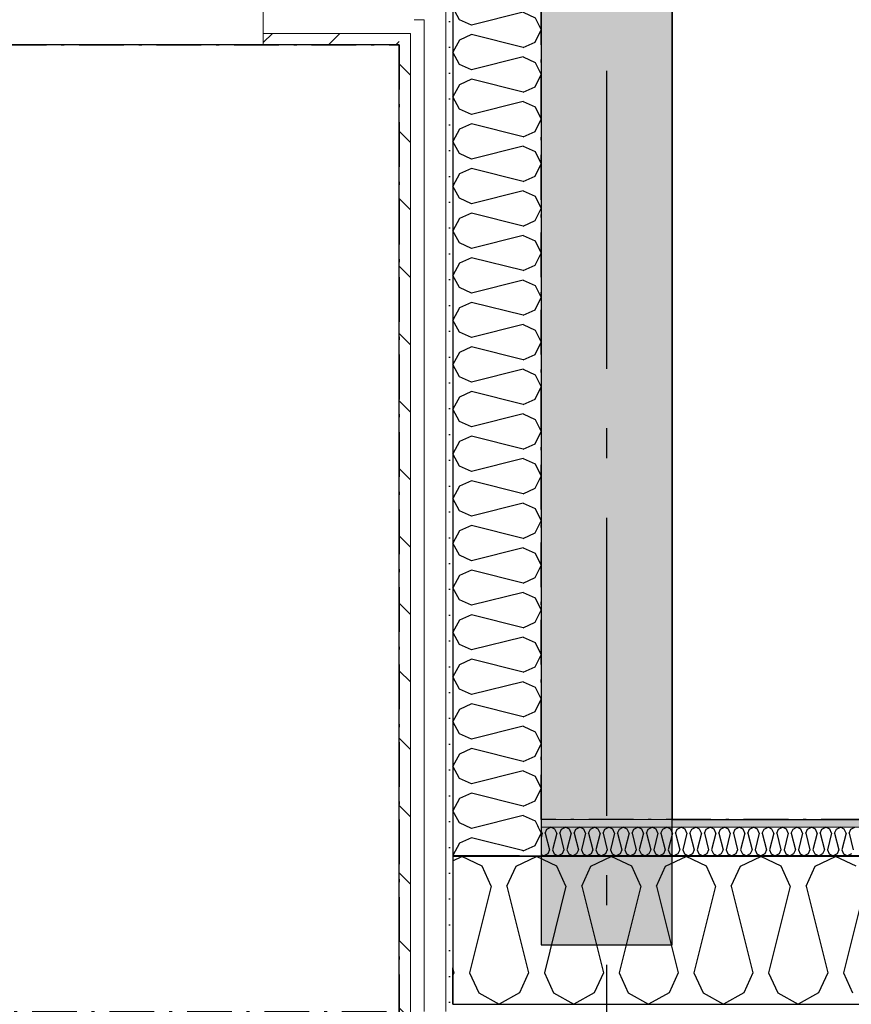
# Model space of a CAD drawing. Header units: millimetres. Extents: x -150 to 340931, y -1115 to 365939.
# Tile 76 of 253: x 285166 to 286562, y 347771 to 349423. Entities that reach past the tile are written whole.
import ezdxf
from ezdxf.enums import TextEntityAlignment as Align

# ---------------------------------------------------------------- set-up
doc = ezdxf.new("R2010")
doc.units = ezdxf.units.MM
doc.header["$LTSCALE"] = 0.5
doc.header["$MEASUREMENT"] = 0
for name, pattern in [('Akselinje', [1500, 1000, -200, 100, -200]), ('Over snittplan', [260, 150, -50, 10, -50]), ('PLINE', [0])]:
    doc.linetypes.add(name, pattern=pattern)
for name, color, linetype in [('232- Ikke-bærende yttervegger (Skravur)(Nye konstruksjoner)', 7, 'Continuous'), ('232- Ikke-bærende yttervegger(Nye konstruksjoner)', 7, 'Continuous'), ('244- Vinduer_ dører_ foldevegger(Nye konstruksjoner)', 7, 'Continuous'), ('255- Gulvoverflate(Nye konstruksjoner)', 7, 'Continuous'), ('26-- Yttertak(Nye konstruksjoner)', 7, 'Continuous'), ('82-- Modullinjer(Nye konstruksjoner)', 7, 'Continuous'), ('842-M___1_50 Målsetting bygning', 7, 'Continuous'), ('842-M___1_50 Målsetting bygning(Nye konstruksjoner)', 7, 'Continuous'), ('852- Teknisk_symbolsk informasjon_ bygning(Nye konstruksjoner)', 7, 'Continuous'), ('862- M___Nettoareal(Nye konstruksjoner)', 7, 'Continuous'), ('862- M___Nettoareal(Polylinje)(Nye konstruksjoner)', 7, 'Continuous'), ('862- M___Nettoareal(Tekst)(Nye konstruksjoner)', 7, 'Continuous')]:
    doc.layers.add(name, color=color, linetype=linetype)
for name, color, linetype, lineweight in [('234- Vinduer_ dører_ porter(Nye konstruksjoner)', 7, 'Continuous', 0), ('235- Utvendig kledning og overflate(Nye konstruksjoner)', 7, 'Continuous', 0), ('236- Innvendig kledning og overflate(Nye konstruksjoner)', 7, 'Continuous', 0)]:
    doc.layers.add(name, color=color, linetype=linetype, lineweight=lineweight)
doc.styles.add('GENERATED_STYLE_1', font='txt')
doc.styles.add('GENERATED_STYLE_3', font='arial.ttf')
doc.styles.add('GENERATED_STYLE_5', font='arial.ttf')
doc.dimstyles.new('GENERATED_STYLE__1', dxfattribs={"dimtxt": 100, "dimasz": 95, "dimexe": 0.18, "dimexo": 0.0625, "dimgap": 0, "dimtad": 1, "dimtih": 1, "dimtoh": 1, "dimdec": 0, "dimzin": 0, "dimdsep": 46, "dimtxsty": 'GENERATED_STYLE_3', "dimblk": 'ARROWHEAD_6', "dimblk1": 'ARROWHEAD_6', "dimblk2": 'ARROWHEAD_6', "dimcen": 0.09, "dimse1": 1, "dimse2": 1, "dimclrd": 256, "dimclre": 256, "dimclrt": 256, "dimadec": 1, "dimazin": 0, "dimtfac": 1, "dimtdec": 4, "dimtmove": 0, "dimatfit": 3, "dimfxl": 1, "dimtolj": 1, "dimtzin": 0, "dimarcsym": 0})
pattern_1 = [(0, (0, 0), (0, 43.30127), [0, -25]), (0, (12.5, 21.65), (0, 43.30127), [0, -25])]
pattern_2 = [(315, (0, 0), (56.568542, 56.568542), [80, 0])]

# ---------------------------------------------------------------- blocks, each defined once
blk = doc.blocks.new('LEILIGHET 7__2', base_point=(292118.6, 348580.7))
at = {"layer": '862- M___Nettoareal(Polylinje)(Nye konstruksjoner)', "linetype": 'PLINE', "flags": 128}
blk.add_lwpolyline([(294391, 356380.7), (286261, 356380.7), (286261, 348080.7), (289576, 348080.7), (289576, 349780.7), (294391, 349780.7)], close=True, dxfattribs=at)
at = {"layer": '862- M___Nettoareal(Tekst)(Nye konstruksjoner)', "style": 'GENERATED_STYLE_1'}
for tag, p in [('DUMMY_861', (288348.8, 358188.6)), ('ROOM_NAME', (287614.6, 358138.8)), ('DUMMY_862', (287614.6, 358000.4))]:
    blk.add_attdef(tag, text='', height=100, dxfattribs=at).set_placement(p, align=Align.TOP_LEFT)
blk = doc.blocks.new('UTEPLASS__28', base_point=(283776.8, 347380.7))
at = {"layer": '862- M___Nettoareal(Polylinje)(Nye konstruksjoner)', "linetype": 'PLINE', "flags": 128}
blk.add_lwpolyline([(285803, 349380.7), (281626, 349380.7), (281626, 346530.7), (285803, 346530.7)], close=True, dxfattribs=at)
at = {"layer": '862- M___Nettoareal(Tekst)(Nye konstruksjoner)', "style": 'GENERATED_STYLE_1'}
for tag, p in [('DUMMY_861', (284091.6, 347568.9)), ('ROOM_NAME', (283461.9, 347519.1)), ('DUMMY_862', (283461.9, 347380.7))]:
    blk.add_attdef(tag, text='', height=100, dxfattribs=at).set_placement(p, align=Align.TOP_LEFT)
blk = doc.blocks.new('*X144')
at = {"layer": '232- Ikke-bærende yttervegger (Skravur)(Nye konstruksjoner)', "linetype": 'PLINE'}
for p, q in [((285893, 348011.6), (285907.9, 348018.7)), ((285942.2, 348002.5), (285907.9, 348018.7)), ((285957.5, 347968.9), (285942.2, 348002.5)), ((285957.5, 347968.9), (285945.2, 347919.6))]:
    blk.add_line(p, q, dxfattribs=at)
blk = doc.blocks.new('*X147')
at = {"layer": '232- Ikke-bærende yttervegger (Skravur)(Nye konstruksjoner)', "linetype": 'PLINE'}
for p, q in [((286043, 348058), (286041, 348062.4)), ((286048.1, 348058), (286051, 348064.5)), ((286051, 348064.5), (286057.7, 348067.7)), ((286064.3, 348064.5), (286057.7, 348067.7)), ((286067.3, 348058), (286064.3, 348064.5)), ((286072.4, 348058), (286075.3, 348064.5)), ((286075.3, 348064.5), (286082, 348067.7)), ((286088.6, 348064.5), (286082, 348067.7)), ((286091.5, 348058), (286088.6, 348064.5)), ((286096.6, 348058), (286099.6, 348064.5)), ((286099.6, 348064.5), (286106.2, 348067.7)), ((286112.9, 348064.5), (286106.2, 348067.7)), ((286115.8, 348058), (286112.9, 348064.5)), ((286120.9, 348058), (286123.9, 348064.5)), ((286123.9, 348064.5), (286130.5, 348067.7)), ((286137.1, 348064.5), (286130.5, 348067.7)), ((286140.1, 348058), (286137.1, 348064.5)), ((286145.2, 348058), (286148.2, 348064.5)), ((286148.2, 348064.5), (286154.8, 348067.7)), ((286161.4, 348064.5), (286154.8, 348067.7)), ((286164.4, 348058), (286161.4, 348064.5)), ((286169.5, 348058), (286172.4, 348064.5)), ((286172.4, 348064.5), (286179.1, 348067.7)), ((286185.7, 348064.5), (286179.1, 348067.7)), ((286188.7, 348058), (286185.7, 348064.5)), ((286193.8, 348058), (286196.7, 348064.5)), ((286196.7, 348064.5), (286203.4, 348067.7)), ((286210, 348064.5), (286203.4, 348067.7)), ((286212.9, 348058), (286210, 348064.5)), ((286218, 348058), (286221, 348064.5)), ((286221, 348064.5), (286227.6, 348067.7)), ((286234.3, 348064.5), (286227.6, 348067.7)), ((286237.2, 348058), (286234.3, 348064.5)), ((286242.3, 348058), (286245.3, 348064.5)), ((286245.3, 348064.5), (286251.9, 348067.7)), ((286258.6, 348064.5), (286251.9, 348067.7)), ((286261.5, 348058), (286258.6, 348064.5)), ((286266.6, 348058), (286269.6, 348064.5)), ((286269.6, 348064.5), (286276.2, 348067.7)), ((286282.8, 348064.5), (286276.2, 348067.7)), ((286285.8, 348058), (286282.8, 348064.5)), ((286290.9, 348058), (286293.9, 348064.5)), ((286293.9, 348064.5), (286300.5, 348067.7)), ((286307.1, 348064.5), (286300.5, 348067.7)), ((286310.1, 348058), (286307.1, 348064.5)), ((286315.2, 348058), (286318.1, 348064.5)), ((286318.1, 348064.5), (286324.8, 348067.7)), ((286331.4, 348064.5), (286324.8, 348067.7)), ((286334.4, 348058), (286331.4, 348064.5)), ((286339.5, 348058), (286342.4, 348064.5)), ((286342.4, 348064.5), (286349, 348067.7)), ((286355.7, 348064.5), (286349, 348067.7)), ((286358.6, 348058), (286355.7, 348064.5)), ((286363.7, 348058), (286366.7, 348064.5)), ((286366.7, 348064.5), (286373.3, 348067.7)), ((286380, 348064.5), (286373.3, 348067.7)), ((286382.9, 348058), (286380, 348064.5)), ((286388, 348058), (286391, 348064.5)), ((286391, 348064.5), (286397.6, 348067.7)), ((286404.2, 348064.5), (286397.6, 348067.7)), ((286407.2, 348058), (286404.2, 348064.5)), ((286412.3, 348058), (286415.3, 348064.5)), ((286415.3, 348064.5), (286421.9, 348067.7)), ((286428.5, 348064.5), (286421.9, 348067.7)), ((286431.5, 348058), (286428.5, 348064.5)), ((286436.6, 348058), (286439.5, 348064.5)), ((286439.5, 348064.5), (286446.2, 348067.7)), ((286452.8, 348064.5), (286446.2, 348067.7)), ((286455.8, 348058), (286452.8, 348064.5)), ((286460.9, 348058), (286463.8, 348064.5)), ((286463.8, 348064.5), (286470.5, 348067.7)), ((286477.1, 348064.5), (286470.5, 348067.7)), ((286480, 348058), (286477.1, 348064.5)), ((286485.1, 348058), (286488.1, 348064.5)), ((286488.1, 348064.5), (286494.7, 348067.7)), ((286501.4, 348064.5), (286494.7, 348067.7)), ((286504.3, 348058), (286501.4, 348064.5)), ((286509.4, 348058), (286512.4, 348064.5)), ((286512.4, 348064.5), (286519, 348067.7)), ((286525.6, 348064.5), (286519, 348067.7)), ((286528.6, 348058), (286525.6, 348064.5)), ((286533.7, 348058), (286536.7, 348064.5)), ((286536.7, 348064.5), (286543.3, 348067.7)), ((286549.9, 348064.5), (286543.3, 348067.7)), ((286552.9, 348058), (286549.9, 348064.5)), ((286558, 348058), (286560.9, 348064.5)), ((286560.9, 348064.5), (286567.6, 348067.7)), ((286043, 348058), (286041, 348050.1)), ((286048.1, 348058), (286055.1, 348029.9)), ((286067.3, 348058), (286060.2, 348029.9)), ((286072.4, 348058), (286079.4, 348029.9)), ((286091.5, 348058), (286084.5, 348029.9)), ((286096.6, 348058), (286103.7, 348029.9)), ((286115.8, 348058), (286108.8, 348029.9)), ((286120.9, 348058), (286128, 348029.9)), ((286140.1, 348058), (286133.1, 348029.9)), ((286145.2, 348058), (286152.2, 348029.9)), ((286164.4, 348058), (286157.3, 348029.9)), ((286169.5, 348058), (286176.5, 348029.9)), ((286188.7, 348058), (286181.6, 348029.9)), ((286193.8, 348058), (286200.8, 348029.9)), ((286212.9, 348058), (286205.9, 348029.9)), ((286218, 348058), (286225.1, 348029.9)), ((286237.2, 348058), (286230.2, 348029.9)), ((286242.3, 348058), (286249.4, 348029.9)), ((286261.5, 348058), (286254.5, 348029.9)), ((286266.6, 348058), (286273.7, 348029.9)), ((286285.8, 348058), (286278.8, 348029.9)), ((286290.9, 348058), (286297.9, 348029.9)), ((286310.1, 348058), (286303, 348029.9)), ((286315.2, 348058), (286322.2, 348029.9)), ((286334.4, 348058), (286327.3, 348029.9)), ((286339.5, 348058), (286346.5, 348029.9)), ((286358.6, 348058), (286351.6, 348029.9)), ((286363.7, 348058), (286370.8, 348029.9)), ((286382.9, 348058), (286375.9, 348029.9)), ((286388, 348058), (286395.1, 348029.9)), ((286407.2, 348058), (286400.2, 348029.9)), ((286412.3, 348058), (286419.3, 348029.9)), ((286431.5, 348058), (286424.4, 348029.9)), ((286436.6, 348058), (286443.6, 348029.9)), ((286455.8, 348058), (286448.7, 348029.9)), ((286460.9, 348058), (286467.9, 348029.9)), ((286480, 348058), (286473, 348029.9)), ((286485.1, 348058), (286492.2, 348029.9)), ((286504.3, 348058), (286497.3, 348029.9)), ((286509.4, 348058), (286516.5, 348029.9)), ((286528.6, 348058), (286521.6, 348029.9)), ((286533.7, 348058), (286540.7, 348029.9)), ((286552.9, 348058), (286545.8, 348029.9)), ((286558, 348058), (286565, 348029.9)), ((286055.1, 348029.9), (286052.2, 348023.4)), ((286060.2, 348029.9), (286063.2, 348023.4)), ((286079.4, 348029.9), (286076.4, 348023.4)), ((286084.5, 348029.9), (286087.5, 348023.4)), ((286103.7, 348029.9), (286100.7, 348023.4)), ((286108.8, 348029.9), (286111.7, 348023.4)), ((286128, 348029.9), (286125, 348023.4)), ((286133.1, 348029.9), (286136, 348023.4)), ((286152.2, 348029.9), (286149.3, 348023.4)), ((286157.3, 348029.9), (286160.3, 348023.4)), ((286176.5, 348029.9), (286173.6, 348023.4)), ((286181.6, 348029.9), (286184.6, 348023.4)), ((286200.8, 348029.9), (286197.8, 348023.4)), ((286205.9, 348029.9), (286208.9, 348023.4)), ((286225.1, 348029.9), (286222.1, 348023.4)), ((286230.2, 348029.9), (286233.1, 348023.4)), ((286249.4, 348029.9), (286246.4, 348023.4)), ((286254.5, 348029.9), (286257.4, 348023.4)), ((286273.7, 348029.9), (286270.7, 348023.4)), ((286278.8, 348029.9), (286281.7, 348023.4)), ((286297.9, 348029.9), (286295, 348023.4)), ((286303, 348029.9), (286306, 348023.4)), ((286322.2, 348029.9), (286319.3, 348023.4)), ((286327.3, 348029.9), (286330.3, 348023.4)), ((286346.5, 348029.9), (286343.5, 348023.4)), ((286351.6, 348029.9), (286354.6, 348023.4)), ((286370.8, 348029.9), (286367.8, 348023.4)), ((286375.9, 348029.9), (286378.8, 348023.4)), ((286395.1, 348029.9), (286392.1, 348023.4)), ((286400.2, 348029.9), (286403.1, 348023.4)), ((286419.3, 348029.9), (286416.4, 348023.4)), ((286424.4, 348029.9), (286427.4, 348023.4)), ((286443.6, 348029.9), (286440.7, 348023.4)), ((286448.7, 348029.9), (286451.7, 348023.4)), ((286467.9, 348029.9), (286464.9, 348023.4)), ((286473, 348029.9), (286476, 348023.4)), ((286492.2, 348029.9), (286489.2, 348023.4)), ((286497.3, 348029.9), (286500.2, 348023.4)), ((286516.5, 348029.9), (286513.5, 348023.4)), ((286521.6, 348029.9), (286524.5, 348023.4)), ((286540.7, 348029.9), (286537.8, 348023.4)), ((286545.8, 348029.9), (286548.8, 348023.4)), ((286041, 348022.2), (286045.5, 348019.7)), ((286052.2, 348023.4), (286045.5, 348019.7)), ((286063.2, 348023.4), (286069.8, 348019.7)), ((286076.4, 348023.4), (286069.8, 348019.7)), ((286087.5, 348023.4), (286094.1, 348019.7)), ((286100.7, 348023.4), (286094.1, 348019.7)), ((286111.7, 348023.4), (286118.4, 348019.7)), ((286125, 348023.4), (286118.4, 348019.7)), ((286136, 348023.4), (286142.7, 348019.7)), ((286149.3, 348023.4), (286142.7, 348019.7)), ((286160.3, 348023.4), (286166.9, 348019.7)), ((286173.6, 348023.4), (286166.9, 348019.7)), ((286184.6, 348023.4), (286191.2, 348019.7)), ((286197.8, 348023.4), (286191.2, 348019.7)), ((286208.9, 348023.4), (286215.5, 348019.7)), ((286222.1, 348023.4), (286215.5, 348019.7)), ((286233.1, 348023.4), (286239.8, 348019.7)), ((286246.4, 348023.4), (286239.8, 348019.7)), ((286257.4, 348023.4), (286264.1, 348019.7)), ((286270.7, 348023.4), (286264.1, 348019.7)), ((286281.7, 348023.4), (286288.3, 348019.7)), ((286295, 348023.4), (286288.3, 348019.7)), ((286306, 348023.4), (286312.6, 348019.7)), ((286319.3, 348023.4), (286312.6, 348019.7)), ((286330.3, 348023.4), (286336.9, 348019.7)), ((286343.5, 348023.4), (286336.9, 348019.7)), ((286354.6, 348023.4), (286361.2, 348019.7)), ((286367.8, 348023.4), (286361.2, 348019.7)), ((286378.8, 348023.4), (286385.5, 348019.7)), ((286392.1, 348023.4), (286385.5, 348019.7)), ((286403.1, 348023.4), (286409.7, 348019.7)), ((286416.4, 348023.4), (286409.7, 348019.7)), ((286427.4, 348023.4), (286434, 348019.7)), ((286440.7, 348023.4), (286434, 348019.7)), ((286451.7, 348023.4), (286458.3, 348019.7)), ((286464.9, 348023.4), (286458.3, 348019.7)), ((286476, 348023.4), (286482.6, 348019.7)), ((286489.2, 348023.4), (286482.6, 348019.7)), ((286500.2, 348023.4), (286506.9, 348019.7)), ((286513.5, 348023.4), (286506.9, 348019.7)), ((286524.5, 348023.4), (286531.2, 348019.7)), ((286537.8, 348023.4), (286531.2, 348019.7)), ((286548.8, 348023.4), (286555.4, 348019.7)), ((286562.1, 348023.4), (286555.4, 348019.7))]:
    blk.add_line(p, q, dxfattribs=at)
blk = doc.blocks.new('*X150')
at = {"layer": '232- Ikke-bærende yttervegger (Skravur)(Nye konstruksjoner)', "linetype": 'PLINE'}
for p, q in [((285999.1, 348002.5), (286033.4, 348018.7)), ((286067.6, 348002.5), (286033.4, 348018.7)), ((286124.6, 348002.5), (286158.8, 348018.7)), ((286193.1, 348002.5), (286158.8, 348018.7)), ((286250, 348002.5), (286284.3, 348018.7)), ((286318.6, 348002.5), (286284.3, 348018.7)), ((286375.5, 348002.5), (286409.7, 348018.7)), ((286444, 348002.5), (286409.7, 348018.7)), ((286500.9, 348002.5), (286535.2, 348018.7)), ((286569.5, 348002.5), (286535.2, 348018.7)), ((285983.8, 347968.9), (285999.1, 348002.5)), ((286082.9, 347968.9), (286067.6, 348002.5)), ((286109.3, 347968.9), (286124.6, 348002.5)), ((286208.4, 347968.9), (286193.1, 348002.5)), ((286234.7, 347968.9), (286250, 348002.5)), ((286333.8, 347968.9), (286318.6, 348002.5)), ((286360.2, 347968.9), (286375.5, 348002.5)), ((286459.3, 347968.9), (286444, 348002.5)), ((286485.7, 347968.9), (286500.9, 348002.5)), ((285983.8, 347968.9), (286020.2, 347823.4)), ((286082.9, 347968.9), (286046.6, 347823.4)), ((286109.3, 347968.9), (286145.7, 347823.4)), ((286208.4, 347968.9), (286172, 347823.4)), ((286234.7, 347968.9), (286271.1, 347823.4)), ((286333.8, 347968.9), (286297.5, 347823.4)), ((286360.2, 347968.9), (286396.6, 347823.4)), ((286459.3, 347968.9), (286422.9, 347823.4)), ((286485.7, 347968.9), (286522, 347823.4)), ((286584.8, 347968.9), (286548.4, 347823.4)), ((285945.2, 347919.6), (285921.1, 347823.4)), ((285893, 347830.4), (285894.8, 347823.4)), ((285894.8, 347823.4), (285893, 347819.5)), ((285921.1, 347823.4), (285936.4, 347789.8)), ((286020.2, 347823.4), (286004.9, 347789.8)), ((286046.6, 347823.4), (286061.9, 347789.8)), ((286145.7, 347823.4), (286130.4, 347789.8)), ((286172, 347823.4), (286187.3, 347789.8)), ((286271.1, 347823.4), (286255.8, 347789.8)), ((286297.5, 347823.4), (286312.8, 347789.8)), ((286396.6, 347823.4), (286381.3, 347789.8)), ((286422.9, 347823.4), (286438.2, 347789.8)), ((286522, 347823.4), (286506.7, 347789.8)), ((286548.4, 347823.4), (286563.7, 347789.8)), ((285936.4, 347789.8), (285970.7, 347770.7)), ((286004.9, 347789.8), (285970.7, 347770.7)), ((286061.9, 347789.8), (286096.1, 347770.7)), ((286130.4, 347789.8), (286096.1, 347770.7)), ((286187.3, 347789.8), (286221.6, 347770.7)), ((286255.8, 347789.8), (286221.6, 347770.7)), ((286312.8, 347789.8), (286347, 347770.7)), ((286381.3, 347789.8), (286347, 347770.7)), ((286438.2, 347789.8), (286472.5, 347770.7)), ((286506.7, 347789.8), (286472.5, 347770.7))]:
    blk.add_line(p, q, dxfattribs=at)
blk = doc.blocks.new('*X161')
at = {"layer": '232- Ikke-bærende yttervegger (Skravur)(Nye konstruksjoner)', "linetype": 'PLINE'}
blk.add_line((286035, 348070.6), (286036.4, 348067.7), dxfattribs=at)
blk = doc.blocks.new('*X162')
at = {"layer": '232- Ikke-bærende yttervegger (Skravur)(Nye konstruksjoner)', "linetype": 'PLINE'}
for p, q in [((286036.4, 348067.7), (286041, 348057.9)), ((286031.3, 348037.4), (286041, 348057.9)), ((286011.3, 348028.3), (286010, 348028.6)), ((286011.3, 348028.3), (286031.3, 348037.4))]:
    blk.add_line(p, q, dxfattribs=at)
blk = doc.blocks.new('*X163')
at = {"layer": '232- Ikke-bærende yttervegger (Skravur)(Nye konstruksjoner)', "linetype": 'PLINE'}
for p, q in [((285920.5, 349470.7), (285904.4, 349463.4)), ((286011.3, 349450.8), (285931.7, 349470.7)), ((286031.3, 349459.9), (286036.4, 349470.7)), ((285904.4, 349463.4), (285893, 349442.9)), ((286011.3, 349450.8), (286031.3, 349459.9)), ((285904.4, 349422.5), (285893, 349442.9)), ((286011.3, 349435.1), (285924.5, 349413.4)), ((286011.3, 349435.1), (286031.3, 349425.9)), ((285924.5, 349413.4), (285904.4, 349422.5)), ((286031.3, 349425.9), (286041, 349405.5)), ((286031.3, 349385), (286041, 349405.5)), ((285904.4, 349388.5), (285893, 349368.1)), ((285924.5, 349397.6), (285904.4, 349388.5)), ((286011.3, 349375.9), (285924.5, 349397.6)), ((286011.3, 349375.9), (286031.3, 349385)), ((285904.4, 349347.6), (285893, 349368.1)), ((286011.3, 349360.2), (285924.5, 349338.5)), ((286011.3, 349360.2), (286031.3, 349351.1)), ((286031.3, 349351.1), (286041, 349330.6)), ((285924.5, 349338.5), (285904.4, 349347.6)), ((285924.5, 349322.8), (285904.4, 349313.6)), ((286011.3, 349301.1), (285924.5, 349322.8)), ((286031.3, 349310.2), (286041, 349330.6)), ((285904.4, 349313.6), (285893, 349293.2)), ((286011.3, 349301.1), (286031.3, 349310.2)), ((285904.4, 349272.7), (285893, 349293.2)), ((286011.3, 349285.3), (285924.5, 349263.6)), ((286011.3, 349285.3), (286031.3, 349276.2)), ((285924.5, 349263.6), (285904.4, 349272.7)), ((286031.3, 349276.2), (286041, 349255.8)), ((286031.3, 349235.3), (286041, 349255.8)), ((285904.4, 349238.8), (285893, 349218.3)), ((285924.5, 349247.9), (285904.4, 349238.8)), ((286011.3, 349226.2), (285924.5, 349247.9)), ((286011.3, 349226.2), (286031.3, 349235.3)), ((285904.4, 349197.9), (285893, 349218.3)), ((286011.3, 349210.5), (285924.5, 349188.7)), ((286011.3, 349210.5), (286031.3, 349201.3)), ((286031.3, 349201.3), (286041, 349180.9)), ((285924.5, 349188.7), (285904.4, 349197.9)), ((285924.5, 349173), (285904.4, 349163.9)), ((286011.3, 349151.3), (285924.5, 349173)), ((286031.3, 349160.4), (286041, 349180.9)), ((285904.4, 349163.9), (285893, 349143.5)), ((286011.3, 349151.3), (286031.3, 349160.4)), ((285904.4, 349123), (285893, 349143.5)), ((286011.3, 349135.6), (285924.5, 349113.9)), ((286011.3, 349135.6), (286031.3, 349126.5)), ((285924.5, 349113.9), (285904.4, 349123)), ((286031.3, 349126.5), (286041, 349106)), ((286031.3, 349085.6), (286041, 349106)), ((285904.4, 349089), (285893, 349068.6)), ((285924.5, 349098.2), (285904.4, 349089)), ((286011.3, 349076.4), (285924.5, 349098.2)), ((286011.3, 349076.4), (286031.3, 349085.6)), ((285904.4, 349048.1), (285893, 349068.6)), ((286011.3, 349060.7), (285924.5, 349039)), ((286011.3, 349060.7), (286031.3, 349051.6)), ((286031.3, 349051.6), (286041, 349031.2)), ((285924.5, 349039), (285904.4, 349048.1)), ((285924.5, 349023.3), (285904.4, 349014.2)), ((286011.3, 349001.6), (285924.5, 349023.3)), ((286031.3, 349010.7), (286041, 349031.2)), ((285904.4, 349014.2), (285893, 348993.7)), ((286011.3, 349001.6), (286031.3, 349010.7)), ((285904.4, 348973.3), (285893, 348993.7)), ((286011.3, 348985.9), (285924.5, 348964.1)), ((286011.3, 348985.9), (286031.3, 348976.7)), ((285924.5, 348964.1), (285904.4, 348973.3)), ((286031.3, 348976.7), (286041, 348956.3)), ((286031.3, 348935.8), (286041, 348956.3)), ((285904.4, 348939.3), (285893, 348918.8)), ((285924.5, 348948.4), (285904.4, 348939.3)), ((286011.3, 348926.7), (285924.5, 348948.4)), ((286011.3, 348926.7), (286031.3, 348935.8)), ((285904.4, 348898.4), (285893, 348918.8)), ((286011.3, 348911), (285924.5, 348889.3)), ((286011.3, 348911), (286031.3, 348901.9)), ((285924.5, 348889.3), (285904.4, 348898.4)), ((286031.3, 348901.9), (286041, 348881.4)), ((285924.5, 348873.6), (285904.4, 348864.4)), ((286011.3, 348851.8), (285924.5, 348873.6)), ((286031.3, 348861), (286041, 348881.4)), ((285904.4, 348864.4), (285893, 348844)), ((286011.3, 348851.8), (286031.3, 348861)), ((285904.4, 348823.5), (285893, 348844)), ((285924.5, 348814.4), (285904.4, 348823.5)), ((286011.3, 348836.1), (285924.5, 348814.4)), ((286011.3, 348836.1), (286031.3, 348827)), ((286031.3, 348827), (286041, 348806.5)), ((286031.3, 348786.1), (286041, 348806.5)), ((285904.4, 348789.6), (285893, 348769.1)), ((285924.5, 348798.7), (285904.4, 348789.6)), ((286011.3, 348777), (285924.5, 348798.7)), ((286011.3, 348777), (286031.3, 348786.1)), ((285904.4, 348748.7), (285893, 348769.1)), ((286011.3, 348761.3), (285924.5, 348739.5)), ((286011.3, 348761.3), (286031.3, 348752.1)), ((285924.5, 348739.5), (285904.4, 348748.7)), ((286031.3, 348752.1), (286041, 348731.7)), ((285924.5, 348723.8), (285904.4, 348714.7)), ((286011.3, 348702.1), (285924.5, 348723.8)), ((286031.3, 348711.2), (286041, 348731.7)), ((285904.4, 348714.7), (285893, 348694.2)), ((286011.3, 348702.1), (286031.3, 348711.2)), ((285904.4, 348673.8), (285893, 348694.2)), ((285924.5, 348664.7), (285904.4, 348673.8)), ((286011.3, 348686.4), (285924.5, 348664.7)), ((286011.3, 348686.4), (286031.3, 348677.3)), ((286031.3, 348677.3), (286041, 348656.8)), ((286031.3, 348636.4), (286041, 348656.8)), ((285904.4, 348639.8), (285893, 348619.4)), ((285924.5, 348648.9), (285904.4, 348639.8)), ((286011.3, 348627.2), (285924.5, 348648.9)), ((286011.3, 348627.2), (286031.3, 348636.4)), ((285904.4, 348598.9), (285893, 348619.4)), ((286011.3, 348611.5), (285924.5, 348589.8)), ((286011.3, 348611.5), (286031.3, 348602.4)), ((285924.5, 348589.8), (285904.4, 348598.9)), ((286031.3, 348602.4), (286041, 348581.9)), ((285924.5, 348574.1), (285904.4, 348565)), ((286011.3, 348552.4), (285924.5, 348574.1)), ((286031.3, 348561.5), (286041, 348581.9)), ((285904.4, 348565), (285893, 348544.5)), ((286011.3, 348552.4), (286031.3, 348561.5)), ((285904.4, 348524.1), (285893, 348544.5)), ((285924.5, 348514.9), (285904.4, 348524.1)), ((286011.3, 348536.6), (285924.5, 348514.9)), ((286011.3, 348536.6), (286031.3, 348527.5)), ((286031.3, 348527.5), (286041, 348507.1)), ((286031.3, 348486.6), (286041, 348507.1)), ((285904.4, 348490.1), (285893, 348469.6)), ((285924.5, 348499.2), (285904.4, 348490.1)), ((286011.3, 348477.5), (285924.5, 348499.2)), ((286011.3, 348477.5), (286031.3, 348486.6)), ((285904.4, 348449.2), (285893, 348469.6)), ((286011.3, 348461.8), (285924.5, 348440.1)), ((286011.3, 348461.8), (286031.3, 348452.7)), ((285924.5, 348440.1), (285904.4, 348449.2)), ((286031.3, 348452.7), (286041, 348432.2)), ((285924.5, 348424.3), (285904.4, 348415.2)), ((286011.3, 348402.6), (285924.5, 348424.3)), ((286031.3, 348411.8), (286041, 348432.2)), ((285904.4, 348415.2), (285893, 348394.8)), ((286011.3, 348402.6), (286031.3, 348411.8)), ((285904.4, 348374.3), (285893, 348394.8)), ((285924.5, 348365.2), (285904.4, 348374.3)), ((286011.3, 348386.9), (285924.5, 348365.2)), ((286011.3, 348386.9), (286031.3, 348377.8)), ((286031.3, 348377.8), (286041, 348357.3)), ((286031.3, 348336.9), (286041, 348357.3)), ((285924.5, 348349.5), (285904.4, 348340.4)), ((286011.3, 348327.8), (285924.5, 348349.5)), ((285904.4, 348340.4), (285893, 348319.9)), ((286011.3, 348327.8), (286031.3, 348336.9)), ((285904.4, 348299.5), (285893, 348319.9)), ((286011.3, 348312), (285924.5, 348290.3)), ((286011.3, 348312), (286031.3, 348302.9)), ((285924.5, 348290.3), (285904.4, 348299.5)), ((286031.3, 348302.9), (286041, 348282.5)), ((285924.5, 348274.6), (285904.4, 348265.5)), ((286011.3, 348252.9), (285924.5, 348274.6)), ((286031.3, 348262), (286041, 348282.5)), ((285904.4, 348265.5), (285893, 348245)), ((286011.3, 348252.9), (286031.3, 348262)), ((285904.4, 348224.6), (285893, 348245)), ((286011.3, 348237.2), (285924.5, 348215.5)), ((286011.3, 348237.2), (286031.3, 348228.1)), ((286031.3, 348228.1), (286041, 348207.6)), ((285924.5, 348215.5), (285904.4, 348224.6)), ((285924.5, 348199.7), (285904.4, 348190.6)), ((286011.3, 348178), (285924.5, 348199.7)), ((286031.3, 348187.2), (286041, 348207.6)), ((285904.4, 348190.6), (285893, 348170.2)), ((286011.3, 348178), (286031.3, 348187.2)), ((285904.4, 348149.7), (285893, 348170.2)), ((286011.3, 348162.3), (285924.5, 348140.6)), ((286011.3, 348162.3), (286031.3, 348153.2)), ((285924.5, 348140.6), (285904.4, 348149.7)), ((286031.3, 348153.2), (286041, 348132.7)), ((286031.3, 348112.3), (286041, 348132.7)), ((285904.4, 348115.8), (285893, 348095.3)), ((285924.5, 348124.9), (285904.4, 348115.8)), ((286011.3, 348103.2), (285924.5, 348124.9)), ((286011.3, 348103.2), (286031.3, 348112.3)), ((285904.4, 348074.9), (285893, 348095.3)), ((286011.3, 348087.4), (285924.5, 348065.7)), ((286011.3, 348087.4), (286031.3, 348078.3)), ((286031.3, 348078.3), (286035, 348070.6)), ((285924.5, 348065.7), (285904.4, 348074.9)), ((285924.5, 348050), (285904.4, 348040.9)), ((286010, 348028.6), (285924.5, 348050)), ((285904.4, 348040.9), (285893, 348020.4)), ((285893.4, 348019.7), (285893, 348020.4))]:
    blk.add_line(p, q, dxfattribs=at)
blk = doc.blocks.new('Vindustempel[21]', base_point=(284570, 349780.7))
at = {"layer": '852- Teknisk_symbolsk informasjon_ bygning(Nye konstruksjoner)', "char_height": 100, "attachment_point": 1, "style": 'GENERATED_STYLE_3'}
for s, insert in [('\\A1;{\\pql;\\pt0,50;\\fArial|b0|i0|c0|p0;\\W1.000000;1\xa0990\\fArial|b0|i0|c0|p0;\\W1.000000;\\A1{\\H.66x;\\S^  ;}\\fArial|b0|i0|c0|p0;\\W1.000000;\\fArial|b0|i0|c0|p0;\\W1.000000;\\A1{\\H.66x;\\S^  ;}}', (284192.5, 349002.1)), ('\\A1;{\\pql;\\pt0,50;\\fArial|b0|i0|c0|p0;\\W1.000000;x2\xa0190\\fArial|b0|i0|c0|p0;\\W1.000000;\\A1{\\H.66x;\\S^  ;}\\fArial|b0|i0|c0|p0;\\W1.000000;\\fArial|b0|i0|c0|p0;\\W1.000000;\\A1{\\H.66x;\\S^  ;}}', (284535.7, 349002.1)), ('\\A1;{\\pql;\\pt0,50;\\fArial|b0|i0|c0|p0;\\W1.000000;500\\fArial|b0|i0|c0|p0;\\W1.000000;\\A1{\\H.66x;\\S^  ;}\\fArial|b0|i0|c0|p0;\\W1.000000;\\fArial|b0|i0|c0|p0;\\W1.000000;\\A1{\\H.66x;\\S^  ;}}', (284192.5, 348845))]:
    blk.add_mtext(s, dxfattribs=dict(at, insert=insert))
at = {"layer": '852- Teknisk_symbolsk informasjon_ bygning(Nye konstruksjoner)', "style": 'GENERATED_STYLE_3'}
blk.add_attdef('AC_WIDO_ID', text='', height=100, dxfattribs=at).set_placement((284570, 349057.5), align=Align.BOTTOM_CENTER)
for tag, p in [('DUMMY_233', (284116.3, 349025)), ('DUMMY_235', (284116.3, 348867.8))]:
    blk.add_attdef(tag, text='', height=100, dxfattribs=at).set_placement(p, align=Align.TOP_RIGHT)
for tag, p in [('DUMMY_234', (284947.5, 349025)), ('strSillSuffix', (284421.3, 348845))]:
    blk.add_attdef(tag, text='', height=100, dxfattribs=at).set_placement(p, align=Align.TOP_LEFT)
blk = doc.blocks.new('Vindu[15]')
at = {"layer": '234- Vinduer_ dører_ porter(Nye konstruksjoner)', "linetype": 'PLINE'}
blk.add_line((285575, 349380.7), (283565, 349380.7), dxfattribs=at)
at = {"layer": '235- Utvendig kledning og overflate(Nye konstruksjoner)', "linetype": 'PLINE'}
for p, q in [((285575, 349422.7), (285575, 349458.7)), ((285575, 349399.7), (285575, 349422.7)), ((285575, 349380.7), (285575, 349399.7))]:
    blk.add_line(p, q, dxfattribs=at)
at = {"layer": '852- Teknisk_symbolsk informasjon_ bygning(Nye konstruksjoner)'}
ref = blk.add_blockref('Vindustempel[21]', (284570, 349780.7), dxfattribs=at)
ref.add_attrib('AC_WIDO_ID', 'V-13', dxfattribs={"color": 7, "height": 100, "style": 'GENERATED_STYLE_3'}).set_placement((284570, 349057.5), align=Align.BOTTOM_CENTER)
ref.add_attrib('strSillSuffix', 'bh', dxfattribs={"color": 7, "height": 100, "style": 'GENERATED_STYLE_3'}).set_placement((284421.3, 348845), align=Align.TOP_LEFT)
blk = doc.blocks.new('Standard grid marker[84]', base_point=(286151, 363787.1))
at = {"layer": '82-- Modullinjer(Nye konstruksjoner)', "linetype": 'Akselinje'}
blk.add_line((286151, 363587.1), (286151, 339987.1), dxfattribs=at)
at = {"layer": '82-- Modullinjer(Nye konstruksjoner)', "style": 'GENERATED_STYLE_5'}
for tag, p in [('AC_MarkerText_1_0', (286151, 363965.3)), ('AC_MarkerText_1_1', (286151, 339715.3))]:
    blk.add_attdef(tag, text='', height=100, rotation=360, dxfattribs=at).set_placement(p, align=Align.TOP_CENTER)
blk = doc.blocks.new('*D774')
at = {"layer": '842-M___1_50 Målsetting bygning(Nye konstruksjoner)', "linetype": 'PLINE'}
for p, q in [((276294.5, 363585.1), (276294.5, 363772.6)), ((335668.8, 363585.1), (335668.8, 363772.6)), ((276344.5, 363728.9), (276244.5, 363628.9)), ((335618.8, 363628.9), (335718.8, 363728.9)), ((276219.5, 363678.9), (276294.5, 363678.9)), ((276294.5, 363678.9), (335668.8, 363678.9)), ((335668.8, 363678.9), (335743.8, 363678.9))]:
    blk.add_line(p, q, dxfattribs=at)
at = {"layer": '842-M___1_50 Målsetting bygning(Nye konstruksjoner)', "insert": (305772, 363698.9), "char_height": 100, "attachment_point": 7, "style": 'GENERATED_STYLE_3'}
blk.add_mtext('\\A1;{\\pql;\\fArial|b0|i0|c0|p0;\\W1.000000;59\xa0374}', dxfattribs=at)
blk = doc.blocks.new('ARROWHEAD_6')
at = {"linetype": 'Continuous'}
for p, q in [((-0.5, -0.5), (0.5, 0.5)), ((0, 0), (-1, 0))]:
    blk.add_line(p, q, dxfattribs=at)
blk = doc.blocks.new('*D891')
at = {"layer": '842-M___1_50 Målsetting bygning', "linetype": 'PLINE'}
for p, q in [((283565, 342391.1), (283565, 342578.6)), ((285575, 342391.1), (285575, 342578.6)), ((283615, 342534.9), (283515, 342434.9)), ((285625, 342534.9), (285525, 342434.9)), ((283565, 342484.9), (285575, 342484.9))]:
    blk.add_line(p, q, dxfattribs=at)
at = {"layer": '842-M___1_50 Målsetting bygning', "char_height": 100, "attachment_point": 7, "style": 'GENERATED_STYLE_3'}
for s, insert in [('\\A1;{\\pql;\\fArial|b0|i0|c0|p0;\\W1.000000;2\xa0010}', (284398.4, 342504.9)), ('\\A1;{\\pql;\\fArial|b0|i0|c0|p0;\\W1.000000;2\xa0210}', (284398.4, 342364.9))]:
    blk.add_mtext(s, dxfattribs=dict(at, insert=insert))
blk = doc.blocks.new('*D892')
at = {"layer": '842-M___1_50 Målsetting bygning', "linetype": 'PLINE'}
for p, q in [((285575, 342391.1), (285575, 342578.6)), ((286041, 342391.1), (286041, 342578.6)), ((285625, 342534.9), (285525, 342434.9)), ((286091, 342534.9), (285991, 342434.9)), ((285575, 342484.9), (286041, 342484.9))]:
    blk.add_line(p, q, dxfattribs=at)
at = {"layer": '842-M___1_50 Målsetting bygning', "char_height": 100, "attachment_point": 7, "style": 'GENERATED_STYLE_3'}
for s, insert in [('\\A1;{\\pql;\\fArial|b0|i0|c0|p0;\\W1.000000;466}', (285693.6, 342504.9)), ('\\A1;{\\pql;\\fArial|b0|i0|c0|p0;\\W1.000000;220}', (286036.6, 342504.9))]:
    blk.add_mtext(s, dxfattribs=dict(at, insert=insert))
blk = doc.blocks.new('*D893')
at = {"layer": '842-M___1_50 Målsetting bygning', "linetype": 'PLINE'}
for p, q in [((286041, 342391.1), (286041, 342578.6)), ((286261, 342391.1), (286261, 342578.6)), ((286091, 342534.9), (285991, 342434.9)), ((286311, 342534.9), (286211, 342434.9)), ((286041, 342484.9), (286261, 342484.9))]:
    blk.add_line(p, q, dxfattribs=at)
blk = doc.blocks.new('*D894')
at = {"layer": '842-M___1_50 Målsetting bygning', "linetype": 'PLINE'}
for p, q in [((286261, 342391.1), (286261, 342578.6)), ((288416, 342391.1), (288416, 342578.6)), ((286311, 342534.9), (286211, 342434.9)), ((288466, 342534.9), (288366, 342434.9)), ((286261, 342484.9), (288416, 342484.9))]:
    blk.add_line(p, q, dxfattribs=at)
at = {"layer": '842-M___1_50 Målsetting bygning', "insert": (287166.9, 342504.9), "char_height": 100, "attachment_point": 7, "style": 'GENERATED_STYLE_3'}
blk.add_mtext('\\A1;{\\pql;\\fArial|b0|i0|c0|p0;\\W1.000000;2\xa0155}', dxfattribs=at)
blk = doc.blocks.new('SOV__43', base_point=(287827.1, 350061))
at = {"layer": '862- M___Nettoareal(Polylinje)(Nye konstruksjoner)', "linetype": 'PLINE', "flags": 128}
blk.add_lwpolyline([(289576, 351152.6), (286261, 351152.7), (286261, 348080.7), (289576, 348080.7)], close=True, dxfattribs=at)
at = {"layer": '862- M___Nettoareal(Tekst)(Nye konstruksjoner)', "style": 'GENERATED_STYLE_1'}
for tag, p in [('DUMMY_861', (288051.2, 350249.2)), ('ROOM_NAME', (287603, 350199.4)), ('DUMMY_862', (287603, 350061))]:
    blk.add_attdef(tag, text='', height=100, dxfattribs=at).set_placement(p, align=Align.TOP_LEFT)

msp = doc.modelspace()

# ---------------------------------------------------------------- hatches: boundary and pattern name
at = {"layer": '232- Ikke-bærende yttervegger (Skravur)(Nye konstruksjoner)', "linetype": 'Continuous'}
h = msp.add_hatch(dxfattribs=at)
h.set_pattern_fill('Betong_strukturell', color=256, style=0, pattern_type=2)
h.set_pattern_definition([(90.00001, (0, 0), (311.76916, 6e-05), [30, -150]), (90.00001, (-155.9, 90), (311.76916, 6e-05), [30, -150]), (150.00001, (0, 0), (155.88452, 270.00004), [30, -150]), (150.00001, (-4e-05, 180), (155.88452, 270.00004), [30, -150]), (210.00001, (-6e-06, 30), (-155.88463, 269.99998), [30, -150]), (210.00001, (-4e-05, 210), (-155.88463, 269.99998), [30, -150]), (90.000012, (-30, -6e-06), (60.000002, 1.2e-05), [0, -60.000002, 0, -90.000004]), (135.000012, (-30, 30), (42.4264, 42.426417), [0, -45.000002, 0, -75.000003])])
h.paths.add_polyline_path([(286041, 356590.6), (286041, 347870.7), (286261, 347870.7), (286261, 356590.6)])
h = msp.add_hatch(dxfattribs=at)
h.set_pattern_fill('Prikker_tett', color=256, style=0, pattern_type=2)
h.set_pattern_definition(pattern_1)
h.paths.add_polyline_path([(285881, 349458.7), (285881, 347811.8), (285893, 347831.9), (285893, 349458.7)])
h = msp.add_hatch(dxfattribs=at)
h.set_pattern_fill('Skrålinjer_2', color=256, style=0, pattern_type=2)
h.set_pattern_definition([(45, (0, 0), (-56.568542, 56.568542), [80, 0])])
h.paths.add_polyline_path([(285575, 349399.7), (285575, 349380.7), (285803, 349380.7), (285803, 349399.7)])
h = msp.add_hatch(dxfattribs=at)
h.set_pattern_fill('Skrålinjer_2', color=256, style=0, pattern_type=2)
h.set_pattern_definition(pattern_2)
h.paths.add_polyline_path([(285803, 349380.7), (285814.3, 349399.7), (285803, 349399.7)])
h = msp.add_hatch(dxfattribs=at)
h.set_pattern_fill('Skrålinjer_2', color=256, style=0, pattern_type=2)
h.set_pattern_definition(pattern_2)
h.paths.add_polyline_path([(285814.3, 349399.7), (285803, 349380.7), (285822, 349380.7), (285822, 349399.7)])
h = msp.add_hatch(dxfattribs=at)
h.set_pattern_fill('Skrålinjer_2', color=256, style=0, pattern_type=2)
h.set_pattern_definition(pattern_2)
h.paths.add_polyline_path([(285814.3, 347699.7), (285822, 347712.6), (285822, 349380.7), (285803, 349380.7), (285803, 347699.7)])
h = msp.add_hatch(dxfattribs=at)
h.set_pattern_fill('Prikker_tett', color=256, style=0, pattern_type=2)
h.set_pattern_definition(pattern_1)
h.paths.add_polyline_path([(286041, 348067.7), (288416, 348067.7), (288416, 348080.7), (286041, 348080.7)])
for points in [[(286004.1, 348018.7), (286004.7, 348019.7), (285893, 348019.7), (285893, 348018.7)], [(286004.1, 348018.7), (288416, 348018.7), (288416, 348019.7), (286004.7, 348019.7)]]:
    msp.add_hatch(color=256, dxfattribs=at).paths.add_polyline_path(points)
h = msp.add_hatch(dxfattribs=at)
h.set_pattern_fill('Prikker_tett', color=256, style=0, pattern_type=2)
h.set_pattern_definition(pattern_1)
h.paths.add_polyline_path([(285893, 347831.9), (285881, 347811.8), (285881, 347770.7), (285893, 347770.7)])
h = msp.add_hatch(dxfattribs=at)
h.set_pattern_fill('Prikker_tett', color=256, style=0, pattern_type=2)
h.set_pattern_definition(pattern_1)
h.paths.add_polyline_path([(285893, 347770.7), (285881, 347770.7), (285881, 347758.7), (285893, 347758.7)])

# ---------------------------------------------------------------- linework, layer by layer
at = {"layer": '232- Ikke-bærende yttervegger(Nye konstruksjoner)', "linetype": 'PLINE'}
for p, q in [((285893, 349470.7), (285893, 348019.7)), ((286004.7, 348019.7), (285893, 348019.7)), ((285893, 348019.7), (285893, 348018.7)), ((286004.7, 348019.7), (285893, 348019.7)), ((285893, 348019.7), (285893, 348018.7)), ((286004.1, 348018.7), (285893, 348018.7)), ((285893, 348018.7), (285893, 347831.9)), ((285893, 348018.7), (285893, 347831.9)), ((288416, 348018.7), (286004.1, 348018.7)), ((286004.7, 348019.7), (286041, 348019.7)), ((286004.7, 348019.7), (286041, 348019.7)), ((288416, 348019.7), (286041, 348019.7)), ((285893, 347770.7), (285893, 347831.9)), ((285893, 347770.7), (285893, 347831.9)), ((285893, 347770.7), (288416, 347770.7))]:
    msp.add_line(p, q, dxfattribs=at)
at = {"layer": '232- Ikke-bærende yttervegger(Nye konstruksjoner)', "linetype": 'PLINE', "flags": 128}
for points in [[(286041, 356590.6), (286041, 347870.7)], [(286261, 347870.7), (286261, 356590.6)], [(286041, 347870.7), (286261, 347870.7)]]:
    msp.add_lwpolyline(points, dxfattribs=at)
at = {"layer": '232- Ikke-bærende yttervegger(Nye konstruksjoner)', "linetype": 'Over snittplan', "flags": 128}
for points in [[(286041, 348080.7), (286041, 349470.7)], [(281626, 349380.7), (285803, 349380.7)], [(285803, 349380.7), (285803, 347699.7)], [(289576, 348080.7), (286041, 348080.7)]]:
    msp.add_lwpolyline(points, dxfattribs=at)
at = {"layer": '235- Utvendig kledning og overflate(Nye konstruksjoner)', "linetype": 'PLINE'}
for p, q in [((285575, 349422.7), (285575, 349458.7)), ((285881, 349458.7), (285881, 347811.8)), ((285575, 349399.7), (285575, 349422.7)), ((285845, 349422.7), (285828, 349422.7)), ((285845, 349422.7), (285828, 349422.7)), ((285845, 349422.7), (285845, 347758.7)), ((285575, 349399.7), (285803, 349399.7)), ((285575, 349380.7), (285575, 349399.7)), ((285814.3, 349399.7), (285803, 349399.7)), ((285814.3, 349399.7), (285803, 349399.7)), ((285822, 349399.7), (285814.3, 349399.7)), ((285822, 349399.7), (285814.3, 349399.7)), ((285822, 349399.7), (285822, 347722.7)), ((285881, 347770.7), (285881, 347811.8)), ((285881, 347770.7), (285881, 347758.7)), ((285881, 347770.7), (285881, 347758.7))]:
    msp.add_line(p, q, dxfattribs=at)
at = {"layer": '235- Utvendig kledning og overflate(Nye konstruksjoner)', "linetype": 'PLINE', "flags": 128}
for points in [[(285575, 349380.7), (285803, 349380.7)], [(285803, 349380.7), (285803, 347699.7)]]:
    msp.add_lwpolyline(points, dxfattribs=at)
at = {"layer": '236- Innvendig kledning og overflate(Nye konstruksjoner)', "linetype": 'PLINE'}
for p, q in [((286041, 348067.7), (286041, 348080.7)), ((286041, 348067.7), (286041, 348080.7)), ((286041, 348019.7), (286041, 348067.7)), ((288416, 348067.7), (286041, 348067.7)), ((286041, 348019.7), (286041, 348067.7))]:
    msp.add_line(p, q, dxfattribs=at)
at = {"layer": '236- Innvendig kledning og overflate(Nye konstruksjoner)', "linetype": 'PLINE', "flags": 128}
for points in [[(286041, 348080.7), (286041, 349470.7)], [(288416, 348080.7), (286041, 348080.7)]]:
    msp.add_lwpolyline(points, dxfattribs=at)
at = {"layer": '255- Gulvoverflate(Nye konstruksjoner)', "linetype": 'PLINE', "flags": 128}
for points in [[(277601, 356690.6), (277601, 347770.7), (281536, 347770.7), (281536, 349470.7), (285893, 349470.7), (285893, 347770.7), (289886, 347770.7), (289886, 349470.7), (294243, 349470.7), (294243, 347770.7), (298236, 347770.7), (298236, 349470.7), (303051, 349470.7), (303051, 356690.6)], [(285803, 349380.7), (281626, 349380.7), (281626, 346530.7), (285803, 346530.7)]]:
    msp.add_lwpolyline(points, close=True, dxfattribs=at)
at = {"layer": '26-- Yttertak(Nye konstruksjoner)', "linetype": 'Over snittplan', "flags": 128}
msp.add_lwpolyline([(285803, 349380.7), (281626, 349380.7), (281626, 347758.7), (285803, 347758.7)], close=True, dxfattribs=at)

# ---------------------------------------------------------------- block references
at = {"layer": '232- Ikke-bærende yttervegger(Nye konstruksjoner)'}
for name in ['*X163', '*X162', '*X161', '*X147', '*X144', '*X150']:
    msp.add_blockref(name, (0, 0), dxfattribs=at)
at = {"layer": '244- Vinduer_ dører_ foldevegger(Nye konstruksjoner)', "linetype": 'PLINE'}
msp.add_blockref('Vindu[15]', (0, 0), dxfattribs=at)
at = {"layer": '82-- Modullinjer(Nye konstruksjoner)', "linetype": 'PLINE'}
msp.add_blockref('Standard grid marker[84]', (286151, 363787.1), dxfattribs=at)
at = {"layer": '862- M___Nettoareal(Nye konstruksjoner)', "linetype": 'Continuous'}
for name, p in [('LEILIGHET 7__2', (292118.6, 348580.7)), ('SOV__43', (287827.1, 350061)), ('UTEPLASS__28', (283776.8, 347380.7))]:
    msp.add_blockref(name, p, dxfattribs=at)

# ---------------------------------------------------------------- dimensions: what is measured, and where the dimension line sits
at = {"layer": '842-M___1_50 Målsetting bygning', "linetype": 'Continuous'}
for base, p1, p2, picture, middle in [((286041, 342484.9), (285575, 349380.7), (286041, 352230.7), '*D892', (285807.8, 342554.9)), ((286261, 342484.9), (286041, 352230.7), (286261, 352230.7), '*D893', (286150.8, 342554.9)), ((288416, 342484.9), (286261, 352230.7), (288416, 348080.7), '*D894', (287338.5, 342554.9)), ((285575, 342484.9), (283565, 349380.7), (285575, 349380.7), '*D891', (284570, 342554.9))]:
    dim = msp.add_linear_dim(base=base, p1=p1, p2=p2, dimstyle='GENERATED_STYLE__1', dxfattribs=at)
    dim.commit()
    dim.dimension.update_dxf_attribs({"geometry": picture, "text_midpoint": middle, "dimtype": 160})
at = {"layer": '842-M___1_50 Målsetting bygning(Nye konstruksjoner)', "linetype": 'Continuous'}
dim = msp.add_linear_dim(base=(335668.8, 363678.9), p1=(276294.5, 358685.2), p2=(335668.8, 339845.1), dimstyle='GENERATED_STYLE__1', dxfattribs=at)
dim.commit()
dim.dimension.update_dxf_attribs({"geometry": '*D774', "text_midpoint": (305981.5, 363748.9), "dimtype": 160})

doc.saveas('drawing.dxf')
